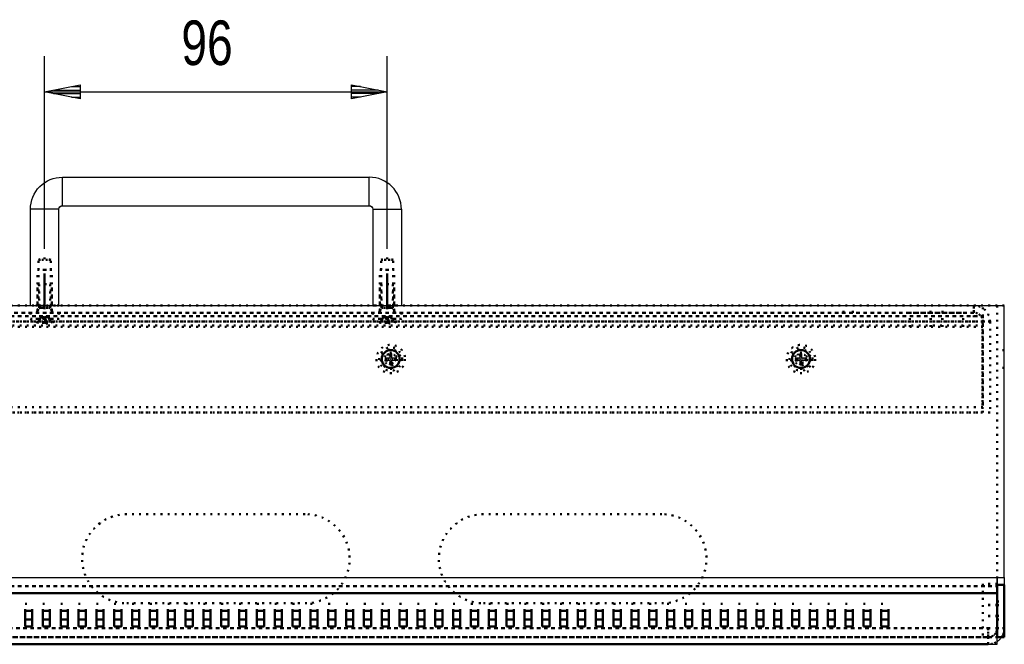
# Model space of a CAD drawing. Extents: x 3970 to 6010, y 1229 to 2654.
# Tile 4 of 17: x 4441 to 4717, y 1853 to 2028. Entities that reach past the tile are written whole.
import ezdxf

# ---------------------------------------------------------------- set-up
doc = ezdxf.new("R2010")
doc.units = 0
doc.header["$MEASUREMENT"] = 0
doc.linetypes.add('DOT', pattern=[2, 0.5, -1.5])
doc.linetypes.add('STRICHPUNKT2', pattern=[18.5, 10, -4, 0.5, -4])
doc.layers.get('0').update_dxf_attribs({"linetype": 'CONTINUOUS'})
doc.layers.add('LE_ALL', color=7, linetype='CONTINUOUS', lineweight=50)
doc.layers.add('LE_RED', color=1, linetype='CONTINUOUS')
doc.layers.add('TXT_YELLOW', color=2, linetype='CONTINUOUS')

msp = doc.modelspace()

# ---------------------------------------------------------------- linework, layer by layer
for p, q in [((4538.51, 1979.94), (4538.51, 1983.94)), ((4538.51, 1975.94), (4538.51, 1979.94)), ((4443.51, 1947.94), (4443.51, 1974.94)), ((4451.51, 1947.94), (4451.51, 1974.94)), ((4539.51, 1974.94), (4539.51, 1947.94)), ((4547.51, 1974.94), (4547.51, 1947.94)), ((4716.51, 1871.72), (4716.51, 1947.94)), ((4274.51, 1871.72), (4716.51, 1871.72)), ((4276.51, 1871.72), (4714.51, 1871.72)), ((4714.51, 1871.72), (4714.51, 1869.6)), ((4716.51, 1871.72), (4716.51, 1869.6)), ((4714.51, 1867.82), (4714.51, 1868.82)), ((4276.51, 1867.28), (4714.51, 1867.28)), ((4714.51, 1867.28), (4714.51, 1867.82)), ((4714.51, 1853), (4714.51, 1867.28)), ((4276.51, 1853), (4714.51, 1853)), ((4279.01, 1853), (4712.01, 1853)), ((4279.01, 1852.94), (4712.01, 1852.94)), ((4712.01, 1853), (4712.01, 1852.94)), ((4712.01, 1852.94), (4712.01, 1852.95)), ((4712.01, 1852.94), (4712.01, 1852.94))]:
    msp.add_line(p, q)
for points in [[(4443.51, 1974.94, -0.414214), (4452.51, 1983.94), (4538.51, 1983.94)], [(4451.51, 1974.94, -0.414214), (4452.51, 1975.94), (4452.51, 1979.94), (4452.51, 1983.94)], [(4452.51, 1975.94), (4538.51, 1975.94, -0.414214), (4539.51, 1974.94), (4543.51, 1974.94), (4547.51, 1974.94)], [(4546.09, 1933.22), (4544.79, 1933.22), (4544.79, 1934.51, 0.08818), (4544.23, 1934.51), (4544.23, 1933.22), (4542.94, 1933.22, 0.08818), (4542.94, 1932.66), (4544.23, 1932.66), (4544.23, 1931.36, 0.08818), (4544.79, 1931.36), (4544.79, 1932.66), (4546.09, 1932.66, 0.08818), (4546.09, 1933.22)], [(4661.09, 1933.22), (4659.79, 1933.22), (4659.79, 1934.51, 0.08818), (4659.23, 1934.51), (4659.23, 1933.22), (4657.94, 1933.22, 0.08818), (4657.94, 1932.66), (4659.23, 1932.66), (4659.23, 1931.36, 0.08818), (4659.79, 1931.36), (4659.79, 1932.66), (4661.09, 1932.66, 0.08818), (4661.09, 1933.22)]]:
    msp.add_lwpolyline(points, format="xyb")
for points in [[(4451.51, 1974.94), (4447.51, 1974.94), (4443.51, 1974.94)], [(4274.51, 1871.72), (4274.51, 1947.94), (4716.51, 1947.94)], [(4714.51, 1868.82), (4714.51, 1870.18), (4714.51, 1871.72)], [(4712.01, 1852.95), (4712.01, 1852.97), (4712.01, 1853)]]:
    msp.add_lwpolyline(points)
for centre, radius, start, end in [((4538.51, 1974.94), 9, 0, 90), ((4544.51, 1932.94), 1.15, 165.93, -165.93), ((4544.51, 1932.94), 0.635, 153.8358, -153.8358), ((4544.51, 1932.94), 1.15, 75.93, 104.07), ((4544.51, 1932.94), 0.635, 63.8358, 116.1642), ((4544.51, 1932.94), 0.635, -116.1642, -63.8358), ((4544.51, 1932.94), 0.635, -26.1642, 26.1642), ((4544.51, 1932.94), 1.15, -14.07, 14.07), ((4659.51, 1932.94), 1.15, 165.93, -165.93), ((4659.51, 1932.94), 0.635, 153.8358, -153.8358), ((4659.51, 1932.94), 1.15, 75.93, 104.07), ((4659.51, 1932.94), 0.635, 63.8358, 116.1642), ((4659.51, 1932.94), 0.635, -116.1642, -63.8358), ((4659.51, 1932.94), 0.635, -26.1642, 26.1642), ((4659.51, 1932.94), 1.15, -14.07, 14.07), ((4544.51, 1932.94), 1.15, -104.07, -75.93), ((4659.51, 1932.94), 1.15, -104.07, -75.93), ((4712.01, 1857.44), 4.5, -45, -33.749), ((4712.01, 1857.44), 4.5, -90, -80), ((4712.01, 1857.44), 4.5, -56.251, -45)]:
    msp.add_arc(centre, radius, start, end)
for p in [(4544.51, 1932.94), (4659.51, 1932.94)]:
    msp.add_point(p)
at = {"layer": 'LE_ALL', "color": 1, "linetype": 'STRICHPUNKT2'}
for p, q in [((4447.51, 1946.94), (4447.51, 1962.89)), ((4543.51, 1946.94), (4543.51, 1962.89))]:
    msp.add_line(p, q, dxfattribs=at)
at = {"layer": 'LE_ALL', "color": 1, "linetype": 'DOT'}
for p, q in [((4445.82, 1960.74), (4447.51, 1961.71)), ((4445.82, 1960.74), (4449.21, 1960.74)), ((4445.82, 1957.94), (4445.82, 1960.74)), ((4449.21, 1960.74), (4445.82, 1960.74)), ((4541.82, 1960.74), (4543.51, 1961.71)), ((4541.82, 1960.74), (4545.21, 1960.74)), ((4541.82, 1957.94), (4541.82, 1960.74)), ((4545.21, 1960.74), (4541.82, 1960.74)), ((4449.51, 1957.94), (4445.51, 1957.94)), ((4445.51, 1947.94), (4445.51, 1957.94)), ((4445.51, 1957.94), (4449.51, 1957.94)), ((4445.51, 1947.94), (4445.51, 1957.94)), ((4445.82, 1947.94), (4445.82, 1957.94)), ((4449.21, 1947.94), (4449.21, 1957.94)), ((4449.51, 1947.94), (4449.51, 1957.94)), ((4449.51, 1947.94), (4449.51, 1957.94)), ((4545.51, 1957.94), (4541.51, 1957.94)), ((4541.51, 1947.94), (4541.51, 1957.94)), ((4541.51, 1957.94), (4545.51, 1957.94)), ((4541.51, 1947.94), (4541.51, 1957.94)), ((4541.82, 1947.94), (4541.82, 1957.94)), ((4545.21, 1947.94), (4545.21, 1957.94)), ((4545.51, 1947.94), (4545.51, 1957.94)), ((4545.51, 1947.94), (4545.51, 1957.94)), ((4445.51, 1953.94), (4449.51, 1953.94)), ((4445.51, 1946.55), (4445.51, 1953.94)), ((4445.94, 1947.34), (4445.94, 1953.94)), ((4449.08, 1947.34), (4449.08, 1953.94)), ((4449.51, 1946.55), (4449.51, 1953.94)), ((4541.51, 1953.94), (4545.51, 1953.94)), ((4541.51, 1946.55), (4541.51, 1953.94)), ((4541.94, 1947.34), (4541.94, 1953.94)), ((4545.08, 1947.34), (4545.08, 1953.94)), ((4545.51, 1946.55), (4545.51, 1953.94)), ((4708.01, 1945.94), (4283.01, 1945.94)), ((4283.01, 1945.94), (4708.01, 1945.94)), ((4443.51, 1947.94), (4443.51, 1947.94)), ((4451.51, 1947.94), (4443.51, 1947.94)), ((4443.51, 1945.94), (4443.51, 1944.21)), ((4451.51, 1945.94), (4443.51, 1945.94)), ((4445.41, 1945.94), (4445.41, 1947.94)), ((4445.51, 1946.55), (4445.94, 1947.34)), ((4445.51, 1946.55), (4445.51, 1945.94)), ((4449.08, 1947.34), (4445.94, 1947.34)), ((4445.94, 1947.34), (4449.08, 1947.34)), ((4449.08, 1947.34), (4445.94, 1947.34)), ((4449.51, 1946.55), (4449.08, 1947.34)), ((4449.51, 1946.55), (4449.08, 1947.34)), ((4449.51, 1946.55), (4449.51, 1945.94)), ((4449.61, 1945.94), (4449.61, 1947.94)), ((4451.51, 1947.94), (4451.51, 1947.94)), ((4539.51, 1947.94), (4547.51, 1947.94)), ((4539.51, 1947.94), (4539.51, 1947.94)), ((4539.51, 1945.94), (4539.51, 1944.21)), ((4547.51, 1945.94), (4539.51, 1945.94)), ((4541.41, 1945.94), (4541.41, 1947.94)), ((4541.51, 1946.55), (4541.94, 1947.34)), ((4541.51, 1946.55), (4541.51, 1945.94)), ((4545.08, 1947.34), (4541.94, 1947.34)), ((4541.94, 1947.34), (4545.08, 1947.34)), ((4545.08, 1947.34), (4541.94, 1947.34)), ((4545.51, 1946.55), (4545.08, 1947.34)), ((4545.51, 1946.55), (4545.08, 1947.34)), ((4545.51, 1946.55), (4545.51, 1945.94)), ((4545.61, 1945.94), (4545.61, 1947.94)), ((4547.51, 1947.94), (4547.51, 1947.94)), ((4671.43, 1945.94), (4671.43, 1947.94)), ((4671.43, 1947.94), (4671.43, 1947.94)), ((4674.01, 1947.94), (4674.01, 1947.94)), ((4674.01, 1945.94), (4674.01, 1947.94)), ((4674.01, 1945.94), (4674.01, 1945.94)), ((4690.01, 1945.94), (4690.01, 1945.94)), ((4690.01, 1945.94), (4705.01, 1945.94)), ((4690.01, 1941.94), (4690.01, 1945.94)), ((4695.86, 1945.94), (4695.86, 1947.94)), ((4695.86, 1941.94), (4695.86, 1945.94)), ((4695.91, 1941.94), (4695.91, 1945.94)), ((4699.11, 1941.94), (4699.11, 1945.94)), ((4699.16, 1945.94), (4699.16, 1947.94)), ((4699.16, 1941.94), (4699.16, 1945.94)), ((4705.01, 1945.94), (4705.01, 1945.94)), ((4705.01, 1941.94), (4705.01, 1945.94)), ((4708.01, 1947.94), (4708.01, 1947.59)), ((4708.01, 1947.94), (4708.01, 1947.94)), ((4708.01, 1947.94), (4708.01, 1947.94)), ((4708.01, 1945.94), (4708.01, 1945.94)), ((4708.01, 1945.94), (4708.01, 1945.94)), ((4708.01, 1945.94), (4708.01, 1945.94)), ((4714.51, 1947.94), (4710.51, 1947.94)), ((4714.51, 1947.94), (4714.51, 1947.94)), ((4714.51, 1947.94), (4714.51, 1871.72)), ((4716.51, 1947.94), (4714.51, 1947.94)), ((4716.51, 1947.94), (4716.51, 1947.94)), ((4716.51, 1947.94), (4716.51, 1947.94)), ((4716.51, 1947.94), (4716.51, 1947.94)), ((4710.51, 1944.94), (4280.51, 1944.94)), ((4280.61, 1943.44), (4710.41, 1943.44)), ((4710.41, 1943.44), (4280.61, 1943.44)), ((4708.01, 1943.44), (4283.01, 1943.44)), ((4443.51, 1944.21), (4451.51, 1944.21)), ((4451.51, 1944.21), (4443.51, 1944.21)), ((4445.31, 1943.22), (4445.85, 1943.55)), ((4445.89, 1943.55), (4445.35, 1943.22)), ((4445.89, 1943.55), (4445.85, 1943.55)), ((4445.89, 1943.55), (4445.89, 1943.55)), ((4446.43, 1944.6), (4446.37, 1944.6)), ((4447.88, 1944.6), (4447.14, 1944.6)), ((4447.14, 1944.6), (4447.14, 1943.55)), ((4447.14, 1943.22), (4447.14, 1943.55)), ((4447.88, 1943.55), (4447.14, 1943.55)), ((4448.66, 1944.6), (4447.51, 1945.21)), ((4447.88, 1944.93), (4447.88, 1944.93)), ((4447.88, 1943.55), (4447.88, 1944.6)), ((4447.88, 1944.6), (4447.88, 1944.6)), ((4447.88, 1944.6), (4447.88, 1944.6)), ((4447.88, 1943.55), (4447.88, 1943.22)), ((4447.88, 1943.55), (4447.88, 1943.55)), ((4448.66, 1944.6), (4448.6, 1944.6)), ((4449.68, 1943.22), (4449.13, 1943.55)), ((4449.18, 1943.55), (4449.13, 1943.55)), ((4539.51, 1944.21), (4547.51, 1944.21)), ((4547.51, 1944.21), (4539.51, 1944.21)), ((4541.31, 1943.22), (4541.85, 1943.55)), ((4541.89, 1943.55), (4541.35, 1943.22)), ((4541.85, 1943.55), (4542.37, 1944.6)), ((4541.89, 1943.55), (4541.85, 1943.55)), ((4541.89, 1943.55), (4541.89, 1943.55)), ((4542.37, 1944.6), (4543.51, 1945.21)), ((4542.43, 1944.6), (4542.37, 1944.6)), ((4542.43, 1944.6), (4542.43, 1944.6)), ((4543.88, 1944.6), (4543.14, 1944.6)), ((4543.14, 1944.6), (4543.14, 1943.55)), ((4543.14, 1943.22), (4543.14, 1943.55)), ((4543.88, 1943.55), (4543.14, 1943.55)), ((4543.14, 1943.22), (4543.14, 1943.22)), ((4544.66, 1944.6), (4543.51, 1945.21)), ((4543.88, 1943.55), (4543.88, 1944.6)), ((4543.88, 1944.6), (4543.88, 1944.6)), ((4543.88, 1943.55), (4543.88, 1943.22)), ((4543.88, 1943.55), (4543.88, 1943.55)), ((4544.66, 1944.6), (4544.6, 1944.6)), ((4545.68, 1943.22), (4545.13, 1943.55)), ((4545.18, 1943.55), (4545.13, 1943.55)), ((4708.01, 1945.16), (4708.01, 1943.44)), ((4708.01, 1943.44), (4708.01, 1943.44)), ((4708.01, 1943.44), (4708.01, 1943.44)), ((4710.41, 1943.44), (4710.41, 1943.44)), ((4710.41, 1943.44), (4710.41, 1943.44)), ((4710.51, 1943.44), (4710.51, 1943.44)), ((4710.51, 1943.44), (4710.51, 1943.44)), ((4712.51, 1943.44), (4712.51, 1943.44)), ((4712.51, 1943.44), (4712.51, 1943.44)), ((4280.51, 1942.34), (4710.51, 1942.34)), ((4710.51, 1941.94), (4280.51, 1941.94)), ((4690.01, 1941.94), (4690.01, 1941.94)), ((4705.01, 1941.94), (4705.01, 1941.94)), ((4716.51, 1935.44), (4714.51, 1935.44)), ((4544.23, 1933.22), (4544.23, 1933.22)), ((4544.23, 1932.66), (4544.23, 1932.66)), ((4544.79, 1933.22), (4544.79, 1933.22)), ((4544.79, 1932.66), (4544.79, 1932.66)), ((4659.23, 1933.22), (4659.23, 1933.22)), ((4659.23, 1932.66), (4659.23, 1932.66)), ((4659.79, 1933.22), (4659.79, 1933.22)), ((4659.79, 1932.66), (4659.79, 1932.66)), ((4716.51, 1930.44), (4714.51, 1930.44)), ((4710.51, 1919.44), (4710.51, 1919.44)), ((4710.51, 1919.44), (4710.51, 1919.44)), ((4710.41, 1917.94), (4710.41, 1917.94)), ((4710.41, 1917.94), (4710.41, 1917.94)), ((4710.51, 1917.94), (4710.51, 1917.94)), ((4712.51, 1917.94), (4712.51, 1917.94)), ((4470.51, 1889.44), (4470.51, 1889.44)), ((4520.51, 1889.44), (4520.51, 1889.44)), ((4570.51, 1889.44), (4570.51, 1889.44)), ((4620.51, 1889.44), (4620.51, 1889.44)), ((4714.51, 1871.72), (4714.51, 1871.72)), ((4716.51, 1871.72), (4716.51, 1871.72)), ((4276.51, 1869.25), (4714.51, 1869.25)), ((4714.51, 1869.25), (4276.51, 1869.25)), ((4710.51, 1869.94), (4710.51, 1869.94)), ((4714.51, 1869.94), (4714.51, 1869.94)), ((4442.01, 1864.28), (4444.01, 1864.28)), ((4442.01, 1862.31), (4442.01, 1864.28)), ((4444.01, 1862.31), (4444.01, 1864.28)), ((4447.01, 1864.28), (4449.01, 1864.28)), ((4447.01, 1862.31), (4447.01, 1864.28)), ((4449.01, 1862.31), (4449.01, 1864.28)), ((4452.01, 1864.28), (4454.01, 1864.28)), ((4452.01, 1862.31), (4452.01, 1864.28)), ((4454.01, 1862.31), (4454.01, 1864.28)), ((4457.01, 1864.28), (4459.01, 1864.28)), ((4457.01, 1862.31), (4457.01, 1864.28)), ((4459.01, 1862.31), (4459.01, 1864.28)), ((4462.01, 1864.28), (4464.01, 1864.28)), ((4462.01, 1862.31), (4462.01, 1864.28)), ((4464.01, 1862.31), (4464.01, 1864.28)), ((4467.01, 1864.28), (4469.01, 1864.28)), ((4467.01, 1862.31), (4467.01, 1864.28)), ((4469.01, 1862.31), (4469.01, 1864.28)), ((4470.51, 1864.44), (4470.51, 1864.44)), ((4472.01, 1864.28), (4474.01, 1864.28)), ((4472.01, 1862.31), (4472.01, 1864.28)), ((4474.01, 1862.31), (4474.01, 1864.28)), ((4477.01, 1864.28), (4479.01, 1864.28)), ((4477.01, 1862.31), (4477.01, 1864.28)), ((4479.01, 1862.31), (4479.01, 1864.28)), ((4482.01, 1864.28), (4484.01, 1864.28)), ((4482.01, 1862.31), (4482.01, 1864.28)), ((4484.01, 1862.31), (4484.01, 1864.28)), ((4487.01, 1864.28), (4489.01, 1864.28)), ((4487.01, 1862.31), (4487.01, 1864.28)), ((4489.01, 1862.31), (4489.01, 1864.28)), ((4492.01, 1864.28), (4494.01, 1864.28)), ((4492.01, 1862.31), (4492.01, 1864.28)), ((4494.01, 1862.31), (4494.01, 1864.28)), ((4497.01, 1864.28), (4499.01, 1864.28)), ((4497.01, 1862.31), (4497.01, 1864.28)), ((4499.01, 1862.31), (4499.01, 1864.28)), ((4502.01, 1864.28), (4504.01, 1864.28)), ((4502.01, 1862.31), (4502.01, 1864.28)), ((4504.01, 1862.31), (4504.01, 1864.28)), ((4507.01, 1864.28), (4509.01, 1864.28)), ((4507.01, 1862.31), (4507.01, 1864.28)), ((4509.01, 1862.31), (4509.01, 1864.28)), ((4512.01, 1864.28), (4514.01, 1864.28)), ((4512.01, 1862.31), (4512.01, 1864.28)), ((4514.01, 1862.31), (4514.01, 1864.28)), ((4517.01, 1864.28), (4519.01, 1864.28)), ((4517.01, 1862.31), (4517.01, 1864.28)), ((4519.01, 1862.31), (4519.01, 1864.28)), ((4520.51, 1864.44), (4520.51, 1864.44)), ((4522.01, 1864.28), (4524.01, 1864.28)), ((4522.01, 1862.31), (4522.01, 1864.28)), ((4524.01, 1862.31), (4524.01, 1864.28)), ((4527.01, 1864.28), (4529.01, 1864.28)), ((4527.01, 1862.31), (4527.01, 1864.28)), ((4529.01, 1862.31), (4529.01, 1864.28)), ((4532.01, 1864.28), (4534.01, 1864.28)), ((4532.01, 1862.31), (4532.01, 1864.28)), ((4534.01, 1862.31), (4534.01, 1864.28)), ((4537.01, 1864.28), (4539.01, 1864.28)), ((4537.01, 1862.31), (4537.01, 1864.28)), ((4539.01, 1862.31), (4539.01, 1864.28)), ((4542.01, 1864.28), (4544.01, 1864.28)), ((4542.01, 1862.31), (4542.01, 1864.28)), ((4544.01, 1862.31), (4544.01, 1864.28)), ((4547.01, 1864.28), (4549.01, 1864.28)), ((4547.01, 1862.31), (4547.01, 1864.28)), ((4549.01, 1862.31), (4549.01, 1864.28)), ((4552.01, 1864.28), (4554.01, 1864.28)), ((4552.01, 1862.31), (4552.01, 1864.28)), ((4554.01, 1862.31), (4554.01, 1864.28)), ((4557.01, 1864.28), (4559.01, 1864.28)), ((4557.01, 1862.31), (4557.01, 1864.28)), ((4559.01, 1862.31), (4559.01, 1864.28)), ((4562.01, 1864.28), (4564.01, 1864.28)), ((4562.01, 1862.31), (4562.01, 1864.28)), ((4564.01, 1862.31), (4564.01, 1864.28)), ((4567.01, 1864.28), (4569.01, 1864.28)), ((4567.01, 1862.31), (4567.01, 1864.28)), ((4569.01, 1862.31), (4569.01, 1864.28)), ((4570.51, 1864.44), (4570.51, 1864.44)), ((4572.01, 1864.28), (4574.01, 1864.28)), ((4572.01, 1862.31), (4572.01, 1864.28)), ((4574.01, 1862.31), (4574.01, 1864.28)), ((4577.01, 1864.28), (4579.01, 1864.28)), ((4577.01, 1862.31), (4577.01, 1864.28)), ((4579.01, 1862.31), (4579.01, 1864.28)), ((4582.01, 1864.28), (4584.01, 1864.28)), ((4582.01, 1862.31), (4582.01, 1864.28)), ((4584.01, 1862.31), (4584.01, 1864.28)), ((4587.01, 1864.28), (4589.01, 1864.28)), ((4587.01, 1862.31), (4587.01, 1864.28)), ((4589.01, 1862.31), (4589.01, 1864.28)), ((4592.01, 1864.28), (4594.01, 1864.28)), ((4592.01, 1862.31), (4592.01, 1864.28)), ((4594.01, 1862.31), (4594.01, 1864.28)), ((4597.01, 1864.28), (4599.01, 1864.28)), ((4597.01, 1862.31), (4597.01, 1864.28)), ((4599.01, 1862.31), (4599.01, 1864.28)), ((4602.01, 1864.28), (4604.01, 1864.28)), ((4602.01, 1862.31), (4602.01, 1864.28)), ((4604.01, 1862.31), (4604.01, 1864.28)), ((4607.01, 1864.28), (4609.01, 1864.28)), ((4607.01, 1862.31), (4607.01, 1864.28)), ((4609.01, 1862.31), (4609.01, 1864.28)), ((4612.01, 1864.28), (4614.01, 1864.28)), ((4612.01, 1862.31), (4612.01, 1864.28)), ((4614.01, 1862.31), (4614.01, 1864.28)), ((4617.01, 1864.28), (4619.01, 1864.28)), ((4617.01, 1862.31), (4617.01, 1864.28)), ((4619.01, 1862.31), (4619.01, 1864.28)), ((4620.51, 1864.44), (4620.51, 1864.44)), ((4622.01, 1864.28), (4624.01, 1864.28)), ((4622.01, 1862.31), (4622.01, 1864.28)), ((4624.01, 1862.31), (4624.01, 1864.28)), ((4627.01, 1864.28), (4629.01, 1864.28)), ((4627.01, 1862.31), (4627.01, 1864.28)), ((4629.01, 1862.31), (4629.01, 1864.28)), ((4632.01, 1864.28), (4634.01, 1864.28)), ((4632.01, 1862.31), (4632.01, 1864.28)), ((4634.01, 1862.31), (4634.01, 1864.28)), ((4637.01, 1864.28), (4639.01, 1864.28)), ((4637.01, 1862.31), (4637.01, 1864.28)), ((4639.01, 1862.31), (4639.01, 1864.28)), ((4642.01, 1864.28), (4644.01, 1864.28)), ((4642.01, 1862.31), (4642.01, 1864.28)), ((4644.01, 1862.31), (4644.01, 1864.28)), ((4647.01, 1864.28), (4649.01, 1864.28)), ((4647.01, 1862.31), (4647.01, 1864.28)), ((4649.01, 1862.31), (4649.01, 1864.28)), ((4652.01, 1864.28), (4654.01, 1864.28)), ((4652.01, 1862.31), (4652.01, 1864.28)), ((4654.01, 1862.31), (4654.01, 1864.28)), ((4657.01, 1864.28), (4659.01, 1864.28)), ((4657.01, 1862.31), (4657.01, 1864.28)), ((4659.01, 1862.31), (4659.01, 1864.28)), ((4662.01, 1864.28), (4664.01, 1864.28)), ((4662.01, 1862.31), (4662.01, 1864.28)), ((4664.01, 1862.31), (4664.01, 1864.28)), ((4667.01, 1864.28), (4669.01, 1864.28)), ((4667.01, 1862.31), (4667.01, 1864.28)), ((4669.01, 1862.31), (4669.01, 1864.28)), ((4672.01, 1864.28), (4674.01, 1864.28)), ((4672.01, 1862.31), (4672.01, 1864.28)), ((4674.01, 1862.31), (4674.01, 1864.28)), ((4677.01, 1864.28), (4679.01, 1864.28)), ((4677.01, 1862.31), (4677.01, 1864.28)), ((4679.01, 1862.31), (4679.01, 1864.28)), ((4682.01, 1864.28), (4684.01, 1864.28)), ((4682.01, 1862.31), (4682.01, 1864.28)), ((4684.01, 1862.31), (4684.01, 1864.28)), ((4714.51, 1864.04), (4710.51, 1864.04)), ((4714.51, 1863.94), (4710.51, 1863.94)), ((4714.51, 1864.94), (4716.51, 1864.94)), ((4714.51, 1863.94), (4716.51, 1863.94)), ((4714.51, 1860.94), (4710.51, 1860.94)), ((4714.51, 1860.84), (4710.51, 1860.84)), ((4714.51, 1860.94), (4716.51, 1860.94)), ((4714.51, 1859.94), (4716.51, 1859.94)), ((4714.51, 1857.44), (4276.51, 1857.44)), ((4276.51, 1854.97), (4714.51, 1854.97)), ((4712.01, 1857.44), (4279.01, 1857.44)), ((4279.01, 1854.94), (4712.01, 1854.94)), ((4712.01, 1854.94), (4279.01, 1854.94)), ((4710.51, 1854.94), (4710.51, 1854.94)), ((4714.51, 1854.94), (4710.51, 1854.94)), ((4712.01, 1857.44), (4712.01, 1857.44)), ((4712.01, 1857.44), (4712.01, 1856.48)), ((4712.01, 1856.48), (4712.01, 1855.67)), ((4712.01, 1855.67), (4712.01, 1855.13)), ((4712.01, 1855.13), (4712.01, 1854.97)), ((4712.01, 1853), (4712.01, 1854.97)), ((4712.01, 1854.94), (4712.01, 1854.94)), ((4712.01, 1854.94), (4712.01, 1854.94)), ((4712.01, 1854.94), (4712.01, 1853)), ((4712.01, 1854.94), (4712.01, 1854.94)), ((4714.51, 1857.44), (4714.51, 1857.44)), ((4714.51, 1857.44), (4716.51, 1857.44)), ((4714.51, 1857.44), (4714.51, 1857.44)), ((4714.51, 1854.94), (4714.51, 1854.94)), ((4714.51, 1854.94), (4714.51, 1854.94)), ((4716.51, 1857.44), (4716.51, 1857.44)), ((4716.51, 1857.44), (4716.51, 1857.44)), ((4716.51, 1857.44), (4716.51, 1857.44)), ((4716.51, 1857.44), (4716.51, 1857.44)), ((4716.51, 1854.94), (4716.51, 1854.94)), ((4712.01, 1852.94), (4712.01, 1852.94)), ((4712.01, 1852.94), (4712.01, 1852.94))]:
    msp.add_line(p, q, dxfattribs=at)
at = {"layer": 'LE_ALL'}
for p, q in [((4276.51, 1867.28), (4714.51, 1867.28)), ((4444.01, 1859.94), (4442.01, 1859.94)), ((4449.01, 1859.94), (4447.01, 1859.94)), ((4454.01, 1859.94), (4452.01, 1859.94)), ((4459.01, 1859.94), (4457.01, 1859.94)), ((4464.01, 1859.94), (4462.01, 1859.94)), ((4469.01, 1859.94), (4467.01, 1859.94)), ((4474.01, 1859.94), (4472.01, 1859.94)), ((4479.01, 1859.94), (4477.01, 1859.94)), ((4484.01, 1859.94), (4482.01, 1859.94)), ((4489.01, 1859.94), (4487.01, 1859.94)), ((4494.01, 1859.94), (4492.01, 1859.94)), ((4499.01, 1859.94), (4497.01, 1859.94)), ((4504.01, 1859.94), (4502.01, 1859.94)), ((4509.01, 1859.94), (4507.01, 1859.94)), ((4514.01, 1859.94), (4512.01, 1859.94)), ((4519.01, 1859.94), (4517.01, 1859.94)), ((4524.01, 1859.94), (4522.01, 1859.94)), ((4529.01, 1859.94), (4527.01, 1859.94)), ((4534.01, 1859.94), (4532.01, 1859.94)), ((4539.01, 1859.94), (4537.01, 1859.94)), ((4544.01, 1859.94), (4542.01, 1859.94)), ((4549.01, 1859.94), (4547.01, 1859.94)), ((4554.01, 1859.94), (4552.01, 1859.94)), ((4559.01, 1859.94), (4557.01, 1859.94)), ((4564.01, 1859.94), (4562.01, 1859.94)), ((4569.01, 1859.94), (4567.01, 1859.94)), ((4574.01, 1859.94), (4572.01, 1859.94)), ((4579.01, 1859.94), (4577.01, 1859.94)), ((4584.01, 1859.94), (4582.01, 1859.94)), ((4589.01, 1859.94), (4587.01, 1859.94)), ((4594.01, 1859.94), (4592.01, 1859.94)), ((4599.01, 1859.94), (4597.01, 1859.94)), ((4604.01, 1859.94), (4602.01, 1859.94)), ((4609.01, 1859.94), (4607.01, 1859.94)), ((4614.01, 1859.94), (4612.01, 1859.94)), ((4619.01, 1859.94), (4617.01, 1859.94)), ((4624.01, 1859.94), (4622.01, 1859.94)), ((4629.01, 1859.94), (4627.01, 1859.94)), ((4634.01, 1859.94), (4632.01, 1859.94)), ((4639.01, 1859.94), (4637.01, 1859.94)), ((4644.01, 1859.94), (4642.01, 1859.94)), ((4649.01, 1859.94), (4647.01, 1859.94)), ((4654.01, 1859.94), (4652.01, 1859.94)), ((4659.01, 1859.94), (4657.01, 1859.94)), ((4664.01, 1859.94), (4662.01, 1859.94)), ((4669.01, 1859.94), (4667.01, 1859.94)), ((4674.01, 1859.94), (4672.01, 1859.94)), ((4679.01, 1859.94), (4677.01, 1859.94)), ((4684.01, 1859.94), (4682.01, 1859.94)), ((4279.01, 1852.94), (4712.01, 1852.94))]:
    msp.add_line(p, q, dxfattribs=at)
at = {"layer": 'LE_ALL', "color": 1, "linetype": 'DOT'}
for points in [[(4449.21, 1957.94), (4449.21, 1960.74), (4447.51, 1961.71)], [(4545.21, 1957.94), (4545.21, 1960.74), (4543.51, 1961.71)], [(4445.51, 1946.55), (4445.94, 1947.34), (4445.94, 1953.94)], [(4445.94, 1947.34), (4449.08, 1947.34), (4449.08, 1953.94)], [(4541.51, 1946.55), (4541.94, 1947.34), (4541.94, 1953.94)], [(4541.94, 1947.34), (4545.08, 1947.34), (4545.08, 1953.94)], [(4710.51, 1944.94), (4710.51, 1947.94), (4280.51, 1947.94)], [(4708.01, 1947.59), (4708.01, 1946.62), (4708.01, 1945.16)], [(4280.51, 1944.94), (4710.51, 1944.94), (4710.51, 1919.44), (4280.51, 1919.44)], [(4280.61, 1917.94), (4280.61, 1917.94), (4710.41, 1917.94), (4710.41, 1943.44)], [(4710.41, 1943.44), (4710.41, 1917.94), (4280.61, 1917.94)], [(4445.85, 1943.55), (4446.37, 1944.6), (4447.51, 1945.21)], [(4445.89, 1943.55), (4446.03, 1943.82), (4446.23, 1944.21), (4446.43, 1944.6)], [(4446.43, 1944.6), (4446.53, 1944.65), (4446.62, 1944.69), (4446.7, 1944.73), (4446.84, 1944.8), (4446.95, 1944.85), (4447, 1944.87), (4447.14, 1944.93), (4447.14, 1944.6)], [(4447.88, 1944.6), (4447.88, 1944.93), (4448, 1944.88), (4448.15, 1944.82), (4448.36, 1944.72), (4448.6, 1944.6)], [(4448.6, 1944.6), (4448.88, 1944.05), (4449.13, 1943.55)], [(4449.71, 1943.22), (4449.18, 1943.55), (4448.66, 1944.6)], [(4541.89, 1943.55), (4542.03, 1943.82), (4542.23, 1944.21), (4542.43, 1944.6)], [(4542.43, 1944.6), (4542.53, 1944.65), (4542.62, 1944.69), (4542.7, 1944.73), (4542.84, 1944.8), (4542.95, 1944.85), (4543, 1944.87), (4543.14, 1944.93), (4543.14, 1944.6)], [(4543.88, 1944.6), (4543.88, 1944.93), (4544, 1944.88), (4544.15, 1944.82), (4544.36, 1944.72), (4544.6, 1944.6)], [(4544.6, 1944.6), (4544.88, 1944.05), (4545.13, 1943.55)], [(4545.71, 1943.22), (4545.18, 1943.55), (4544.66, 1944.6)], [(4710.51, 1943.44), (4712.51, 1943.44), (4712.51, 1917.94), (4710.51, 1917.94), (4710.51, 1943.44)], [(4714.51, 1869.94), (4710.51, 1869.94), (4710.51, 1854.94)], [(4279.01, 1853), (4279.01, 1854.97), (4712.01, 1854.97)]]:
    msp.add_lwpolyline(points, dxfattribs=at)
for points in [[(4451.51, 1945.94), (4451.51, 1944.21, -0.079565), (4449.71, 1943.22), (4449.68, 1943.22, -0.071042), (4447.88, 1942.86), (4447.88, 1943.22), (4447.14, 1943.22), (4447.14, 1942.86, -0.071042), (4445.35, 1943.22), (4445.31, 1943.22, -0.079565), (4443.51, 1944.21)], [(4547.51, 1945.94), (4547.51, 1944.21, -0.079565), (4545.71, 1943.22), (4545.68, 1943.22, -0.071042), (4543.88, 1942.86), (4543.88, 1943.22), (4543.14, 1943.22), (4543.14, 1942.86, -0.071042), (4541.35, 1943.22), (4541.31, 1943.22, -0.079565), (4539.51, 1944.21)], [(4708.07, 1947.94, -0.095187), (4709.74, 1947.59, -0.098491), (4711.2, 1946.62, -0.098491), (4712.17, 1945.16, -0.098491), (4712.51, 1943.44), (4710.51, 1943.44, 0.098491), (4710.32, 1944.39, 0.098491), (4709.78, 1945.2, 0.098491), (4708.97, 1945.75, 0.098491), (4708.01, 1945.94), (4708.01, 1947.94)], [(4545.67, 1932.63, -0.339113), (4544.51, 1931.74, -1.140985), (4544.82, 1934.09)], [(4545.67, 1932.63, -2.026238), (4544.51, 1934.13, -0.06585), (4544.82, 1934.09)], [(4660.67, 1932.63, -0.339113), (4659.51, 1931.74, -1.140985), (4659.82, 1934.09)], [(4660.67, 1932.63, -2.026238), (4659.51, 1934.13, -0.06585), (4659.82, 1934.09)], [(4520.51, 1864.44, 1), (4520.51, 1889.44), (4470.51, 1889.44, 1), (4470.51, 1864.44), (4520.51, 1864.44)], [(4620.51, 1864.44, 1), (4620.51, 1889.44), (4570.51, 1889.44, 1), (4570.51, 1864.44), (4620.51, 1864.44)], [(4716.17, 1855.71, 0.098491), (4716.51, 1857.44), (4714.51, 1857.44, -0.098491), (4714.32, 1856.48, -0.098491), (4713.78, 1855.67, -0.098491), (4712.97, 1855.13, -0.098491), (4712.01, 1854.94)]]:
    msp.add_lwpolyline(points, format="xyb", dxfattribs=at)
at = {"layer": 'LE_ALL'}
for points in [[(4716.51, 1854.94), (4716.51, 1869.6), (4714.51, 1869.6), (4714.51, 1854.94), (4716.51, 1854.94)], [(4442.01, 1857.97), (4444.01, 1857.97), (4444.01, 1862.31), (4442.01, 1862.31), (4442.01, 1857.97)], [(4447.01, 1857.97), (4449.01, 1857.97), (4449.01, 1862.31), (4447.01, 1862.31), (4447.01, 1857.97)], [(4452.01, 1857.97), (4454.01, 1857.97), (4454.01, 1862.31), (4452.01, 1862.31), (4452.01, 1857.97)], [(4457.01, 1857.97), (4459.01, 1857.97), (4459.01, 1862.31), (4457.01, 1862.31), (4457.01, 1857.97)], [(4462.01, 1857.97), (4464.01, 1857.97), (4464.01, 1862.31), (4462.01, 1862.31), (4462.01, 1857.97)], [(4467.01, 1857.97), (4469.01, 1857.97), (4469.01, 1862.31), (4467.01, 1862.31), (4467.01, 1857.97)], [(4472.01, 1857.97), (4474.01, 1857.97), (4474.01, 1862.31), (4472.01, 1862.31), (4472.01, 1857.97)], [(4477.01, 1857.97), (4479.01, 1857.97), (4479.01, 1862.31), (4477.01, 1862.31), (4477.01, 1857.97)], [(4482.01, 1857.97), (4484.01, 1857.97), (4484.01, 1862.31), (4482.01, 1862.31), (4482.01, 1857.97)], [(4487.01, 1857.97), (4489.01, 1857.97), (4489.01, 1862.31), (4487.01, 1862.31), (4487.01, 1857.97)], [(4492.01, 1857.97), (4494.01, 1857.97), (4494.01, 1862.31), (4492.01, 1862.31), (4492.01, 1857.97)], [(4497.01, 1857.97), (4499.01, 1857.97), (4499.01, 1862.31), (4497.01, 1862.31), (4497.01, 1857.97)], [(4502.01, 1857.97), (4504.01, 1857.97), (4504.01, 1862.31), (4502.01, 1862.31), (4502.01, 1857.97)], [(4507.01, 1857.97), (4509.01, 1857.97), (4509.01, 1862.31), (4507.01, 1862.31), (4507.01, 1857.97)], [(4512.01, 1857.97), (4514.01, 1857.97), (4514.01, 1862.31), (4512.01, 1862.31), (4512.01, 1857.97)], [(4517.01, 1857.97), (4519.01, 1857.97), (4519.01, 1862.31), (4517.01, 1862.31), (4517.01, 1857.97)], [(4522.01, 1857.97), (4524.01, 1857.97), (4524.01, 1862.31), (4522.01, 1862.31), (4522.01, 1857.97)], [(4527.01, 1857.97), (4529.01, 1857.97), (4529.01, 1862.31), (4527.01, 1862.31), (4527.01, 1857.97)], [(4532.01, 1857.97), (4534.01, 1857.97), (4534.01, 1862.31), (4532.01, 1862.31), (4532.01, 1857.97)], [(4537.01, 1857.97), (4539.01, 1857.97), (4539.01, 1862.31), (4537.01, 1862.31), (4537.01, 1857.97)], [(4542.01, 1857.97), (4544.01, 1857.97), (4544.01, 1862.31), (4542.01, 1862.31), (4542.01, 1857.97)], [(4547.01, 1857.97), (4549.01, 1857.97), (4549.01, 1862.31), (4547.01, 1862.31), (4547.01, 1857.97)], [(4552.01, 1857.97), (4554.01, 1857.97), (4554.01, 1862.31), (4552.01, 1862.31), (4552.01, 1857.97)], [(4557.01, 1857.97), (4559.01, 1857.97), (4559.01, 1862.31), (4557.01, 1862.31), (4557.01, 1857.97)], [(4562.01, 1857.97), (4564.01, 1857.97), (4564.01, 1862.31), (4562.01, 1862.31), (4562.01, 1857.97)], [(4567.01, 1857.97), (4569.01, 1857.97), (4569.01, 1862.31), (4567.01, 1862.31), (4567.01, 1857.97)], [(4572.01, 1857.97), (4574.01, 1857.97), (4574.01, 1862.31), (4572.01, 1862.31), (4572.01, 1857.97)], [(4577.01, 1857.97), (4579.01, 1857.97), (4579.01, 1862.31), (4577.01, 1862.31), (4577.01, 1857.97)], [(4582.01, 1857.97), (4584.01, 1857.97), (4584.01, 1862.31), (4582.01, 1862.31), (4582.01, 1857.97)], [(4587.01, 1857.97), (4589.01, 1857.97), (4589.01, 1862.31), (4587.01, 1862.31), (4587.01, 1857.97)], [(4592.01, 1857.97), (4594.01, 1857.97), (4594.01, 1862.31), (4592.01, 1862.31), (4592.01, 1857.97)], [(4597.01, 1857.97), (4599.01, 1857.97), (4599.01, 1862.31), (4597.01, 1862.31), (4597.01, 1857.97)], [(4602.01, 1857.97), (4604.01, 1857.97), (4604.01, 1862.31), (4602.01, 1862.31), (4602.01, 1857.97)], [(4607.01, 1857.97), (4609.01, 1857.97), (4609.01, 1862.31), (4607.01, 1862.31), (4607.01, 1857.97)], [(4612.01, 1857.97), (4614.01, 1857.97), (4614.01, 1862.31), (4612.01, 1862.31), (4612.01, 1857.97)], [(4617.01, 1857.97), (4619.01, 1857.97), (4619.01, 1862.31), (4617.01, 1862.31), (4617.01, 1857.97)], [(4622.01, 1857.97), (4624.01, 1857.97), (4624.01, 1862.31), (4622.01, 1862.31), (4622.01, 1857.97)], [(4627.01, 1857.97), (4629.01, 1857.97), (4629.01, 1862.31), (4627.01, 1862.31), (4627.01, 1857.97)], [(4632.01, 1857.97), (4634.01, 1857.97), (4634.01, 1862.31), (4632.01, 1862.31), (4632.01, 1857.97)], [(4637.01, 1857.97), (4639.01, 1857.97), (4639.01, 1862.31), (4637.01, 1862.31), (4637.01, 1857.97)], [(4642.01, 1857.97), (4644.01, 1857.97), (4644.01, 1862.31), (4642.01, 1862.31), (4642.01, 1857.97)], [(4647.01, 1857.97), (4649.01, 1857.97), (4649.01, 1862.31), (4647.01, 1862.31), (4647.01, 1857.97)], [(4652.01, 1857.97), (4654.01, 1857.97), (4654.01, 1862.31), (4652.01, 1862.31), (4652.01, 1857.97)], [(4657.01, 1857.97), (4659.01, 1857.97), (4659.01, 1862.31), (4657.01, 1862.31), (4657.01, 1857.97)], [(4662.01, 1857.97), (4664.01, 1857.97), (4664.01, 1862.31), (4662.01, 1862.31), (4662.01, 1857.97)], [(4667.01, 1857.97), (4669.01, 1857.97), (4669.01, 1862.31), (4667.01, 1862.31), (4667.01, 1857.97)], [(4672.01, 1857.97), (4674.01, 1857.97), (4674.01, 1862.31), (4672.01, 1862.31), (4672.01, 1857.97)], [(4677.01, 1857.97), (4679.01, 1857.97), (4679.01, 1862.31), (4677.01, 1862.31), (4677.01, 1857.97)], [(4682.01, 1857.97), (4684.01, 1857.97), (4684.01, 1862.31), (4682.01, 1862.31), (4682.01, 1857.97)]]:
    msp.add_lwpolyline(points, dxfattribs=at)
at = {"layer": 'LE_ALL', "color": 1, "linetype": 'DOT'}
for centre, radius in [((4544.51, 1932.94), 4), ((4544.51, 1932.94), 3.25), ((4544.51, 1932.94), 2.75), ((4659.51, 1932.94), 4), ((4659.51, 1932.94), 3.25), ((4659.51, 1932.94), 2.75), ((4544.51, 1932.94), 1.75), ((4544.51, 1932.94), 1.5), ((4544.51, 1932.94), 1.34), ((4544.51, 1932.94), 1.34), ((4544.51, 1932.94), 1.3), ((4659.51, 1932.94), 1.75), ((4659.51, 1932.94), 1.5), ((4659.51, 1932.94), 1.34), ((4659.51, 1932.94), 1.34), ((4659.51, 1932.94), 1.3)]:
    msp.add_circle(centre, radius, dxfattribs=at)
at = {"layer": 'LE_ALL'}
for centre in [(4544.51, 1932.94), (4659.51, 1932.94)]:
    msp.add_circle(centre, 2.5, dxfattribs=at)
at = {"layer": 'LE_ALL', "color": 1, "linetype": 'DOT'}
for start, end in [(-33.749, -22.5), (-80, -67.5), (-67.5, -56.251)]:
    msp.add_arc((4712.01, 1857.44), 4.5, start, end, dxfattribs=at)
at = {"layer": 'LE_RED'}
for p, q in [((4447.51, 1963.89), (4447.51, 2017.89)), ((4543.51, 1963.89), (4543.51, 2017.89)), ((4455.01, 2009.39), (4457.51, 2009.39)), ((4536.01, 2009.39), (4533.51, 2009.39)), ((4447.51, 2007.89), (4543.51, 2007.89)), ((4450.01, 2008.39), (4457.51, 2008.39)), ((4450.01, 2007.39), (4457.51, 2007.39)), ((4541.01, 2008.39), (4533.51, 2008.39)), ((4541.01, 2007.39), (4533.51, 2007.39)), ((4455.01, 2006.39), (4457.51, 2006.39)), ((4536.01, 2006.39), (4533.51, 2006.39))]:
    msp.add_line(p, q, dxfattribs=at)
for points in [[(4457.51, 2005.89), (4447.51, 2007.89), (4457.51, 2009.89), (4457.51, 2005.89)], [(4533.51, 2009.89), (4543.51, 2007.89), (4533.51, 2005.89), (4533.51, 2009.89)]]:
    msp.add_lwpolyline(points, dxfattribs=at)

# ---------------------------------------------------------------- texts
at = {"layer": 'TXT_YELLOW', "width": 0.774}
msp.add_text('96', height=12.5, dxfattribs=at).set_placement((4485.83, 2015.39))

doc.saveas('drawing.dxf')
